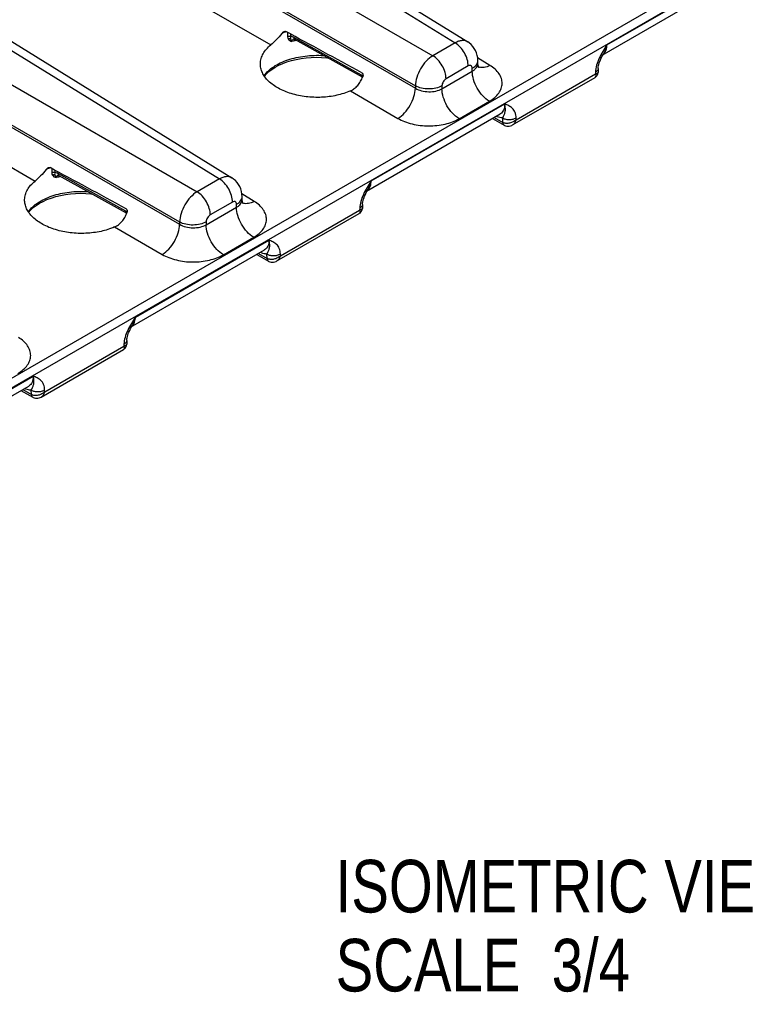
# Model space of a CAD drawing. Header units: inches. Extents: x 0 to 34, y 0 to 22.
# Tile 73 of 179: x 5.7 to 7.5, y 14.3 to 16.7. Entities that reach past the tile are written whole.
import ezdxf

# ---------------------------------------------------------------- set-up
doc = ezdxf.new("R2010")
doc.units = ezdxf.units.IN
doc.header["$LTSCALE"] = 1.87
doc.header["$MEASUREMENT"] = 0
doc.layers.get('0').update_dxf_attribs({"linetype": 'CONTINUOUS'})
doc.layers.add('DETAIL', color=7, linetype='CONTINUOUS')
doc.styles.get("Standard").update_dxf_attribs({"font": 'txt', "width": 0.8})

msp = doc.modelspace()

# ---------------------------------------------------------------- linework, layer by layer
at = {"color": 7, "linetype": 'CONTINUOUS'}
for p, q in [((9.1862, 17.8099), (5.2984, 15.5652)), ((9.1961, 17.7926), (5.2984, 15.5421)), ((6.0036, 17.0664), (6.7609, 16.598)), ((6.033, 17.0691), (6.7909, 16.6005)), ((5.9239, 17.0203), (6.7081, 16.5675)), ((5.8825, 16.9487), (6.6667, 16.4959)), ((5.8825, 16.9432), (6.6667, 16.4904)), ((5.8411, 16.8715), (6.3234, 16.5931)), ((7.1213, 16.5932), (7.438, 16.7761)), ((5.4441, 16.7433), (6.2014, 16.275)), ((5.4735, 16.7461), (6.2314, 16.2774)), ((7.1098, 16.5689), (7.4278, 16.7525)), ((5.3644, 16.6973), (6.1486, 16.2445)), ((5.323, 16.6257), (6.1072, 16.1728)), ((6.3633, 16.6229), (6.3631, 16.6138)), ((5.323, 16.6201), (6.1072, 16.1673)), ((6.3704, 16.619), (6.3703, 16.6133)), ((6.5386, 16.5216), (6.3785, 16.6108)), ((6.5409, 16.5164), (6.3808, 16.6057)), ((6.7609, 16.598), (6.7081, 16.5675)), ((6.8436, 16.5447), (6.8145, 16.5628)), ((6.8149, 16.5495), (6.8149, 16.5561)), ((5.2984, 16.5388), (5.7639, 16.27)), ((6.7298, 16.4892), (6.8017, 16.5307)), ((6.7922, 16.5432), (6.7394, 16.5127)), ((6.8017, 16.5307), (6.8017, 16.5377)), ((7.094, 16.5287), (7.0939, 16.5242)), ((7.1006, 16.5375), (7.1005, 16.5288)), ((6.5422, 16.5192), (6.5386, 16.5216)), ((6.5409, 16.5164), (6.5411, 16.5163)), ((6.8975, 16.4032), (7.093, 16.5161)), ((6.9059, 16.4156), (7.0939, 16.5242)), ((6.5124, 16.4839), (6.6254, 16.4187)), ((6.6667, 16.4959), (6.6667, 16.4904)), ((6.7298, 16.4962), (6.7298, 16.4892)), ((6.7705, 16.418), (6.8424, 16.4595)), ((6.5618, 16.2702), (6.8786, 16.4531)), ((6.5503, 16.2458), (6.8683, 16.4294)), ((6.8495, 16.4186), (6.8774, 16.4026)), ((6.8538, 16.421), (6.8741, 16.4094)), ((6.8741, 16.4094), (6.874, 16.4197)), ((6.9059, 16.4156), (6.9058, 16.42)), ((6.8763, 16.4034), (6.8773, 16.4027)), ((5.8038, 16.2998), (5.8036, 16.2908)), ((5.8109, 16.296), (5.8108, 16.2902)), ((5.9791, 16.1985), (5.819, 16.2878)), ((5.9814, 16.1934), (5.8213, 16.2826)), ((6.2014, 16.275), (6.1486, 16.2445)), ((6.2841, 16.2217), (6.255, 16.2397)), ((6.2554, 16.2265), (6.2554, 16.2331)), ((6.1703, 16.1662), (6.2422, 16.2077)), ((6.2327, 16.2202), (6.1799, 16.1897)), ((6.2422, 16.2077), (6.2422, 16.2147)), ((6.3464, 16.0926), (6.5344, 16.2012)), ((6.5345, 16.2056), (6.5344, 16.2012)), ((6.5411, 16.2145), (6.541, 16.2058)), ((5.9827, 16.1961), (5.9791, 16.1985)), ((5.9814, 16.1934), (5.9816, 16.1932)), ((6.338, 16.0802), (6.5335, 16.193)), ((5.9529, 16.1609), (6.0659, 16.0957)), ((6.1072, 16.1728), (6.1072, 16.1673)), ((6.1703, 16.1732), (6.1703, 16.1662)), ((6.211, 16.095), (6.2829, 16.1365)), ((6.0023, 15.9471), (6.3191, 16.13)), ((5.9908, 15.9228), (6.3088, 16.1064)), ((6.29, 16.0955), (6.3179, 16.0796)), ((6.2943, 16.098), (6.3147, 16.0863)), ((6.3147, 16.0863), (6.3145, 16.0966)), ((6.3464, 16.0926), (6.3463, 16.097)), ((6.3168, 16.0804), (6.3178, 16.0796)), ((5.7869, 15.7696), (5.9749, 15.8781)), ((5.975, 15.8826), (5.9749, 15.8781)), ((5.9816, 15.8914), (5.9815, 15.8827)), ((5.7785, 15.7571), (5.974, 15.87)), ((5.4428, 15.6241), (5.7596, 15.807)), ((5.4313, 15.5997), (5.7493, 15.7833)), ((5.7305, 15.7725), (5.7584, 15.7566)), ((5.7348, 15.7749), (5.7552, 15.7633)), ((5.7552, 15.7633), (5.755, 15.7736)), ((5.7573, 15.7573), (5.7583, 15.7566)), ((5.7869, 15.7696), (5.7868, 15.7739))]:
    msp.add_line(p, q, dxfattribs=at)
for points in [[(6.378, 16.6067), (6.378, 16.6067), (6.3783, 16.6067), (6.3789, 16.6065), (6.3798, 16.6062), (6.3808, 16.6057)], [(6.8149, 16.5561), (6.8146, 16.5622), (6.8135, 16.5684), (6.8118, 16.5743), (6.8095, 16.5798), (6.8066, 16.585), (6.8031, 16.5898), (6.7991, 16.5941), (6.7947, 16.5979), (6.7909, 16.6005)], [(6.3084, 16.519), (6.3131, 16.5243), (6.3191, 16.5298), (6.326, 16.5351), (6.3338, 16.5401), (6.3424, 16.5448), (6.3518, 16.549), (6.3619, 16.5528), (6.3726, 16.556), (6.3838, 16.5588), (6.3954, 16.561), (6.4074, 16.5626), (6.4195, 16.5636), (6.4318, 16.5639), (6.444, 16.5637), (6.4562, 16.5628), (6.4581, 16.5626)], [(7.1006, 16.5375), (7.1007, 16.539), (7.1009, 16.5414), (7.1014, 16.544), (7.1021, 16.547), (7.1031, 16.5503), (7.1043, 16.5538), (7.1058, 16.5575), (7.1076, 16.5614), (7.1096, 16.5656)], [(7.1096, 16.5656), (7.112, 16.57), (7.1136, 16.5729)], [(6.8178, 16.5391), (6.8177, 16.5392), (6.8174, 16.5396), (6.8168, 16.5406), (6.8162, 16.5422), (6.8155, 16.5443), (6.8151, 16.5468), (6.8149, 16.5495)], [(7.093, 16.5161), (7.0938, 16.5166), (7.0956, 16.518), (7.0971, 16.5196), (7.0984, 16.5214), (7.0994, 16.5234), (7.1001, 16.5256), (7.1004, 16.5278), (7.1005, 16.5288)], [(6.8774, 16.4026), (6.8783, 16.4022), (6.8809, 16.4011), (6.8837, 16.4004), (6.8865, 16.4002), (6.8895, 16.4004), (6.8925, 16.401), (6.8955, 16.4022), (6.8975, 16.4032)], [(5.8185, 16.2837), (5.8185, 16.2837), (5.8188, 16.2836), (5.8194, 16.2835), (5.8203, 16.2832), (5.8213, 16.2826)], [(6.2554, 16.2331), (6.2551, 16.2391), (6.254, 16.2453), (6.2523, 16.2512), (6.25, 16.2568), (6.2471, 16.262), (6.2436, 16.2667), (6.2396, 16.271), (6.2352, 16.2748), (6.2314, 16.2774)], [(6.5501, 16.2426), (6.5525, 16.247), (6.5541, 16.2499)], [(5.7489, 16.196), (5.7536, 16.2012), (5.7596, 16.2068), (5.7665, 16.2121), (5.7743, 16.2171), (5.7829, 16.2217), (5.7923, 16.2259), (5.8024, 16.2297), (5.8131, 16.233), (5.8243, 16.2357), (5.8359, 16.2379), (5.8479, 16.2395), (5.86, 16.2405), (5.8723, 16.2409), (5.8845, 16.2406), (5.8967, 16.2398), (5.8986, 16.2395)], [(6.2583, 16.2161), (6.2582, 16.2161), (6.2579, 16.2166), (6.2573, 16.2176), (6.2567, 16.2192), (6.256, 16.2213), (6.2556, 16.2238), (6.2554, 16.2265)], [(6.5411, 16.2145), (6.5412, 16.216), (6.5414, 16.2183), (6.5419, 16.221), (6.5426, 16.224), (6.5436, 16.2272), (6.5448, 16.2307), (6.5463, 16.2344), (6.5481, 16.2384), (6.5501, 16.2426)], [(6.5335, 16.193), (6.5343, 16.1935), (6.5361, 16.1949), (6.5376, 16.1965), (6.5389, 16.1984), (6.5399, 16.2004), (6.5406, 16.2025), (6.5409, 16.2048), (6.541, 16.2058)], [(6.3179, 16.0796), (6.3188, 16.0791), (6.3214, 16.0781), (6.3242, 16.0774), (6.327, 16.0772), (6.33, 16.0774), (6.333, 16.078), (6.336, 16.0791), (6.338, 16.0802)], [(5.9906, 15.9195), (5.993, 15.9239), (5.9946, 15.9269)], [(5.9816, 15.8914), (5.9817, 15.8929), (5.9819, 15.8953), (5.9824, 15.898), (5.9831, 15.9009), (5.9841, 15.9042), (5.9853, 15.9077), (5.9868, 15.9114), (5.9886, 15.9153), (5.9906, 15.9195)], [(5.974, 15.87), (5.9748, 15.8705), (5.9766, 15.8719), (5.9781, 15.8735), (5.9794, 15.8753), (5.9804, 15.8774), (5.9811, 15.8795), (5.9814, 15.8817), (5.9815, 15.8827)], [(5.7584, 15.7565), (5.7593, 15.7561), (5.7619, 15.755), (5.7647, 15.7544), (5.7675, 15.7541), (5.7705, 15.7543), (5.7735, 15.755), (5.7765, 15.7561), (5.7785, 15.7571)]]:
    msp.add_lwpolyline(points, dxfattribs=at)
for centre, radius, start, end in [((6.4126, 16.4819), 0.1522, 111.865, 114.2658), ((6.416, 16.4736), 0.1611, 110.8095, 111.883), ((6.4171, 16.4707), 0.1643, 110.5716, 110.8122), ((6.4175, 16.4697), 0.1654, 110.3898, 110.5717), ((6.4267, 16.4107), 0.1977, 102.4248, 105.5565), ((6.3804, 16.5989), 0.00815, 106.1871, 109.9058), ((6.3806, 16.5984), 0.00869, 104.7051, 106.2094), ((7.1005, 16.5849), 0.0186, 300.0417, 310.0258), ((7.1, 16.5855), 0.0193, 310.0208, 314.8271), ((7.0996, 16.586), 0.02, 314.8185, 317.241), ((6.8242, 16.5596), 0.0203, 248.5659, 251.0017), ((6.8242, 16.5599), 0.0206, 251.0001, 252.4225), ((6.5427, 16.5196), 0.00366, 231.2305, 240.8274), ((6.8846, 16.4276), 0.021, 240.0695, 240.288), ((6.8798, 16.407), 0.00499, 239.4887, 240.4296), ((5.8531, 16.1589), 0.1522, 111.865, 114.2658), ((5.8565, 16.1506), 0.1611, 110.8095, 111.883), ((5.8576, 16.1476), 0.1643, 110.5716, 110.8122), ((5.858, 16.1466), 0.1654, 110.3898, 110.5717), ((5.8672, 16.0877), 0.1977, 102.4249, 105.5565), ((5.8209, 16.2758), 0.00815, 106.187, 109.9058), ((5.8211, 16.2753), 0.00869, 104.7051, 106.2094), ((6.5405, 16.2625), 0.0193, 310.0208, 314.8271), ((6.5401, 16.2629), 0.02, 314.8185, 317.241), ((6.541, 16.2619), 0.0186, 300.0417, 310.0258), ((6.2647, 16.2366), 0.0203, 248.5659, 251.0017), ((6.2648, 16.2369), 0.0206, 251.0001, 252.4225), ((5.9832, 16.1966), 0.00366, 231.2305, 240.8274), ((6.3251, 16.1045), 0.021, 240.0695, 240.288), ((6.3203, 16.0839), 0.00499, 239.4887, 240.4296), ((5.9815, 15.9388), 0.0186, 300.0417, 310.0258), ((5.981, 15.9394), 0.0193, 310.0208, 314.8271), ((5.9806, 15.9399), 0.02, 314.8185, 317.241), ((5.7656, 15.7815), 0.021, 240.0695, 240.288), ((5.7608, 15.7609), 0.00499, 239.4887, 240.4296)]:
    msp.add_arc(centre, radius, start, end, dxfattribs=at)
for centre in [(7.9054, 15.7274), (7.3459, 15.4044)]:
    msp.add_ellipse(centre, major_axis=(2.4116, -1.3442), ratio=0.014852, start_param=2.180991, end_param=2.275073, dxfattribs=at)
for points, knots in [([(6.3501, 16.6207), (6.3508, 16.6216), (6.3523, 16.6233), (6.3542, 16.6246), (6.3552, 16.625)], [0, 0, 0, 0, 0.511539, 1, 1, 1, 1]), ([(6.3552, 16.625), (6.3559, 16.6253), (6.3572, 16.6256), (6.3586, 16.6254), (6.3592, 16.6251)], [0, 0, 0, 0, 0.515576, 1, 1, 1, 1]), ([(6.3501, 16.6207), (6.3459, 16.6152), (6.3374, 16.6056), (6.328, 16.5969), (6.3234, 16.5931)], [0, 0, 0, 0, 0.534415, 1, 1, 1, 1]), ([(6.3631, 16.6138), (6.3643, 16.6143), (6.3668, 16.6145), (6.3692, 16.6139), (6.3703, 16.6133)], [0, 0, 0, 0, 0.511077, 1, 1, 1, 1]), ([(6.3631, 16.6138), (6.3631, 16.6132), (6.3632, 16.611), (6.3639, 16.6088), (6.3647, 16.6073)], [0, 0, 0, 0, 0.265234, 1, 1, 1, 1]), ([(6.3647, 16.6073), (6.3651, 16.6076), (6.3667, 16.6086), (6.3688, 16.6091), (6.3702, 16.6088)], [0, 0, 0, 0, 0.263236, 1, 1, 1, 1]), ([(6.3647, 16.6073), (6.3656, 16.6058), (6.3683, 16.603), (6.3718, 16.6016), (6.3737, 16.6012)], [0, 0, 0, 0, 0.481726, 1, 1, 1, 1]), ([(6.3703, 16.6133), (6.3702, 16.6129), (6.37, 16.6114), (6.37, 16.6099), (6.3702, 16.6088)], [0, 0, 0, 0, 0.275102, 1, 1, 1, 1]), ([(6.3702, 16.6088), (6.3704, 16.6075), (6.3714, 16.6048), (6.3729, 16.6024), (6.3737, 16.6012)], [0, 0, 0, 0, 0.466164, 1, 1, 1, 1]), ([(6.3785, 16.6108), (6.3778, 16.6112), (6.3752, 16.6125), (6.3724, 16.6133), (6.3703, 16.6133)], [0, 0, 0, 0, 0.274335, 1, 1, 1, 1]), ([(6.3776, 16.6065), (6.3766, 16.6062), (6.375, 16.6051), (6.3739, 16.603), (6.3737, 16.6018), (6.3737, 16.6012)], [0, 0, 0, 0, 0.488077, 0.735313, 1, 1, 1, 1]), ([(6.3808, 16.6057), (6.3804, 16.6059), (6.3797, 16.6065), (6.3787, 16.6082), (6.3785, 16.6098), (6.3785, 16.6108)], [0, 0, 0, 0, 0.216616, 0.449674, 1, 1, 1, 1]), ([(6.7909, 16.6005), (6.789, 16.6017), (6.7845, 16.6034), (6.7769, 16.6038), (6.7688, 16.6019), (6.7636, 16.5995), (6.7609, 16.598)], [0, 0, 0, 0, 0.217033, 0.44979, 0.709293, 1, 1, 1, 1]), ([(6.2988, 16.5491), (6.2989, 16.553), (6.3002, 16.5611), (6.3051, 16.5727), (6.3129, 16.5837), (6.3197, 16.5901), (6.3234, 16.5931)], [0, 0, 0, 0, 0.228651, 0.466942, 0.722487, 1, 1, 1, 1]), ([(6.7922, 16.5432), (6.7922, 16.5484), (6.7903, 16.5593), (6.7836, 16.5746), (6.7738, 16.5881), (6.7654, 16.5954), (6.7609, 16.598)], [0, 0, 0, 0, 0.236699, 0.498902, 0.761702, 1, 1, 1, 1]), ([(7.1213, 16.5932), (7.118, 16.5881), (7.1114, 16.5778), (7.1027, 16.5618), (7.0962, 16.5455), (7.0941, 16.5341), (7.094, 16.5287)], [0, 0, 0, 0, 0.258867, 0.517511, 0.769695, 1, 1, 1, 1]), ([(7.1213, 16.5932), (7.1205, 16.5896), (7.1185, 16.5826), (7.1154, 16.576), (7.1136, 16.5729)], [0, 0, 0, 0, 0.511815, 1, 1, 1, 1]), ([(7.1142, 16.5724), (7.1166, 16.5749), (7.1202, 16.5817), (7.1212, 16.5892), (7.1213, 16.5932)], [0, 0, 0, 0, 0.459564, 1, 1, 1, 1]), ([(6.3076, 16.5202), (6.3136, 16.5287), (6.3263, 16.5398), (6.3464, 16.551), (6.3643, 16.5582), (6.384, 16.5636), (6.4122, 16.5684), (6.434, 16.569), (6.4485, 16.568)], [0, 0, 0, 0, 0.20316, 0.319838, 0.445469, 0.578508, 0.716921, 1, 1, 1, 1]), ([(6.7081, 16.5675), (6.7023, 16.5641), (6.6913, 16.5546), (6.6784, 16.5369), (6.6695, 16.5169), (6.6668, 16.5027), (6.6667, 16.4959)], [0, 0, 0, 0, 0.236838, 0.500006, 0.76317, 1, 1, 1, 1]), ([(6.7394, 16.5127), (6.7394, 16.5179), (6.7375, 16.5288), (6.7308, 16.5441), (6.721, 16.5576), (6.7126, 16.5649), (6.7081, 16.5675)], [0, 0, 0, 0, 0.236699, 0.498902, 0.761702, 1, 1, 1, 1]), ([(6.8017, 16.5377), (6.8037, 16.5389), (6.8073, 16.5413), (6.8116, 16.5458), (6.8143, 16.5508), (6.8149, 16.5544), (6.8149, 16.5561)], [0, 0, 0, 0, 0.289797, 0.549042, 0.782223, 1, 1, 1, 1]), ([(6.5124, 16.4839), (6.5021, 16.4794), (6.4796, 16.4724), (6.444, 16.4679), (6.4074, 16.4693), (6.3727, 16.4763), (6.3423, 16.4886), (6.3215, 16.5031), (6.3095, 16.5166), (6.3033, 16.5271), (6.2995, 16.538), (6.2987, 16.5454), (6.2988, 16.5491)], [0, 0, 0, 0, 0.134278, 0.278238, 0.424927, 0.566947, 0.697681, 0.812658, 0.864032, 0.911721, 0.956613, 1, 1, 1, 1]), ([(6.8017, 16.5377), (6.8017, 16.539), (6.8014, 16.5409), (6.8002, 16.5429), (6.799, 16.544), (6.7975, 16.5445), (6.7951, 16.5446), (6.7933, 16.5439), (6.7922, 16.5432)], [0, 0, 0, 0, 0.273833, 0.390775, 0.499989, 0.609205, 0.726152, 1, 1, 1, 1]), ([(6.8017, 16.5307), (6.8037, 16.5319), (6.8073, 16.5344), (6.8116, 16.539), (6.8143, 16.5441), (6.8149, 16.5478), (6.8149, 16.5495)], [0, 0, 0, 0, 0.285918, 0.543653, 0.778173, 1, 1, 1, 1]), ([(6.8424, 16.4595), (6.8366, 16.463), (6.8256, 16.4724), (6.8129, 16.49), (6.8042, 16.5099), (6.8017, 16.524), (6.8017, 16.5307)], [0, 0, 0, 0, 0.238298, 0.501098, 0.763301, 1, 1, 1, 1]), ([(6.8436, 16.5447), (6.8414, 16.5435), (6.837, 16.5414), (6.8303, 16.5395), (6.8239, 16.539), (6.8199, 16.5397), (6.818, 16.5403)], [0, 0, 0, 0, 0.284897, 0.544801, 0.781455, 1, 1, 1, 1]), ([(6.8424, 16.4595), (6.8469, 16.4621), (6.855, 16.4678), (6.8648, 16.4781), (6.8711, 16.4895), (6.8734, 16.5017), (6.8714, 16.5139), (6.8655, 16.5255), (6.856, 16.5361), (6.848, 16.542), (6.8436, 16.5447)], [0, 0, 0, 0, 0.143897, 0.273216, 0.3902, 0.499952, 0.609715, 0.726726, 0.856075, 1, 1, 1, 1]), ([(7.1005, 16.5288), (7.1005, 16.5283), (7.1001, 16.5271), (7.0987, 16.5258), (7.0965, 16.5248), (7.0949, 16.5244), (7.0939, 16.5242)], [0, 0, 0, 0, 0.189257, 0.40334, 0.670594, 1, 1, 1, 1]), ([(7.1006, 16.5375), (7.1006, 16.5367), (7.1002, 16.5349), (7.0989, 16.5325), (7.0968, 16.5304), (7.095, 16.5292), (7.094, 16.5287)], [0, 0, 0, 0, 0.216936, 0.449685, 0.70916, 1, 1, 1, 1]), ([(6.5124, 16.4839), (6.5157, 16.4854), (6.522, 16.4892), (6.5301, 16.4971), (6.5368, 16.5067), (6.5402, 16.5139), (6.5417, 16.5176)], [0, 0, 0, 0, 0.234839, 0.480504, 0.736621, 1, 1, 1, 1]), ([(6.5404, 16.5168), (6.5398, 16.5173), (6.5388, 16.5188), (6.5386, 16.5206), (6.5386, 16.5216)], [0, 0, 0, 0, 0.450562, 1, 1, 1, 1]), ([(6.5399, 16.527), (6.5406, 16.5267), (6.5417, 16.5254), (6.5425, 16.5229), (6.5425, 16.5202), (6.542, 16.5185), (6.5417, 16.5176)], [0, 0, 0, 0, 0.227651, 0.475092, 0.734776, 1, 1, 1, 1]), ([(6.7394, 16.5127), (6.738, 16.512), (6.7354, 16.5098), (6.7325, 16.5057), (6.7304, 16.5011), (6.7298, 16.4978), (6.7298, 16.4962)], [0, 0, 0, 0, 0.237222, 0.500006, 0.762787, 1, 1, 1, 1]), ([(7.0939, 16.5242), (7.0943, 16.5233), (7.0947, 16.5216), (7.0949, 16.5192), (7.0943, 16.5173), (7.0935, 16.5163), (7.093, 16.5161)], [0, 0, 0, 0, 0.326536, 0.592814, 0.808004, 1, 1, 1, 1]), ([(6.6254, 16.4187), (6.6312, 16.4222), (6.6421, 16.4317), (6.655, 16.4494), (6.6639, 16.4694), (6.6666, 16.4836), (6.6667, 16.4904)], [0, 0, 0, 0, 0.236723, 0.500006, 0.763286, 1, 1, 1, 1]), ([(6.7298, 16.4962), (6.7254, 16.4936), (6.715, 16.4899), (6.6984, 16.488), (6.6817, 16.4897), (6.6713, 16.4934), (6.6667, 16.4959)], [0, 0, 0, 0, 0.236705, 0.498908, 0.761705, 1, 1, 1, 1]), ([(6.6667, 16.4904), (6.6712, 16.4876), (6.6816, 16.4836), (6.6983, 16.4814), (6.715, 16.483), (6.7254, 16.4867), (6.7298, 16.4892)], [0, 0, 0, 0, 0.240625, 0.503499, 0.764481, 1, 1, 1, 1]), ([(6.7705, 16.418), (6.7647, 16.4215), (6.7537, 16.4309), (6.741, 16.4485), (6.7323, 16.4684), (6.7298, 16.4825), (6.7298, 16.4892)], [0, 0, 0, 0, 0.238298, 0.501098, 0.763301, 1, 1, 1, 1]), ([(6.8786, 16.4531), (6.8786, 16.4505), (6.8783, 16.4455), (6.8764, 16.4386), (6.8731, 16.4331), (6.87, 16.4304), (6.8683, 16.4294)], [0, 0, 0, 0, 0.291514, 0.550968, 0.783278, 1, 1, 1, 1]), ([(6.874, 16.4197), (6.8747, 16.4211), (6.8759, 16.4236), (6.8776, 16.4273), (6.8789, 16.4307), (6.8803, 16.4357), (6.8807, 16.4434), (6.8795, 16.4497), (6.8786, 16.4531)], [0, 0, 0, 0, 0.134079, 0.244091, 0.346127, 0.450958, 0.693642, 1, 1, 1, 1]), ([(6.9058, 16.42), (6.9057, 16.4245), (6.9046, 16.431), (6.9006, 16.4383), (6.8959, 16.4439), (6.8884, 16.449), (6.8818, 16.4517), (6.8786, 16.4531)], [0, 0, 0, 0, 0.290797, 0.418053, 0.537952, 0.768901, 1, 1, 1, 1]), ([(6.6254, 16.4187), (6.6304, 16.4158), (6.6414, 16.4107), (6.6655, 16.4032), (6.6981, 16.3995), (6.7307, 16.4029), (6.7547, 16.4101), (6.7655, 16.4152), (6.7705, 16.418)], [0, 0, 0, 0, 0.115576, 0.239619, 0.502137, 0.763488, 0.886166, 1, 1, 1, 1]), ([(6.874, 16.4197), (6.8727, 16.4197), (6.8673, 16.4201), (6.862, 16.4218), (6.8581, 16.4235)], [0, 0, 0, 0, 0.231639, 1, 1, 1, 1]), ([(6.874, 16.4197), (6.8762, 16.4184), (6.8815, 16.4165), (6.8899, 16.4156), (6.8983, 16.4167), (6.9036, 16.4187), (6.9058, 16.42)], [0, 0, 0, 0, 0.236673, 0.4989, 0.761727, 1, 1, 1, 1]), ([(6.9059, 16.4156), (6.9038, 16.4136), (6.9001, 16.411), (6.8947, 16.4086), (6.889, 16.407), (6.882, 16.4065), (6.8765, 16.408), (6.8742, 16.4093)], [0, 0, 0, 0, 0.254586, 0.386178, 0.51775, 0.771155, 1, 1, 1, 1]), ([(6.8975, 16.4032), (6.8996, 16.4044), (6.9033, 16.4082), (6.9052, 16.413), (6.9059, 16.4156)], [0, 0, 0, 0, 0.470206, 1, 1, 1, 1]), ([(6.8741, 16.4094), (6.8742, 16.408), (6.8745, 16.4059), (6.8759, 16.4037), (6.8768, 16.403), (6.8773, 16.4027)], [0, 0, 0, 0, 0.546, 0.7804, 1, 1, 1, 1]), ([(6.8742, 16.4093), (6.8742, 16.4082), (6.8745, 16.406), (6.8756, 16.4041), (6.8763, 16.4034)], [0, 0, 0, 0, 0.543068, 1, 1, 1, 1]), ([(5.7906, 16.2976), (5.7864, 16.2922), (5.7779, 16.2826), (5.7685, 16.2738), (5.7639, 16.27)], [0, 0, 0, 0, 0.534415, 1, 1, 1, 1]), ([(5.7906, 16.2976), (5.7913, 16.2986), (5.7928, 16.3002), (5.7947, 16.3015), (5.7957, 16.302)], [0, 0, 0, 0, 0.511539, 1, 1, 1, 1]), ([(5.7957, 16.302), (5.7964, 16.3022), (5.7977, 16.3026), (5.7991, 16.3023), (5.7997, 16.302)], [0, 0, 0, 0, 0.515576, 1, 1, 1, 1]), ([(5.8036, 16.2908), (5.8048, 16.2912), (5.8073, 16.2915), (5.8097, 16.2908), (5.8108, 16.2902)], [0, 0, 0, 0, 0.511077, 1, 1, 1, 1]), ([(5.8036, 16.2908), (5.8036, 16.2902), (5.8037, 16.2879), (5.8044, 16.2857), (5.8052, 16.2843)], [0, 0, 0, 0, 0.265234, 1, 1, 1, 1]), ([(5.8052, 16.2843), (5.8056, 16.2846), (5.8072, 16.2856), (5.8093, 16.286), (5.8107, 16.2858)], [0, 0, 0, 0, 0.263236, 1, 1, 1, 1]), ([(5.8052, 16.2843), (5.8061, 16.2827), (5.8088, 16.2799), (5.8123, 16.2786), (5.8142, 16.2781)], [0, 0, 0, 0, 0.481727, 1, 1, 1, 1]), ([(5.8108, 16.2902), (5.8107, 16.2898), (5.8105, 16.2884), (5.8105, 16.2868), (5.8107, 16.2858)], [0, 0, 0, 0, 0.275102, 1, 1, 1, 1]), ([(5.8107, 16.2858), (5.8109, 16.2845), (5.8119, 16.2818), (5.8134, 16.2794), (5.8142, 16.2781)], [0, 0, 0, 0, 0.466164, 1, 1, 1, 1]), ([(5.819, 16.2878), (5.8183, 16.2882), (5.8157, 16.2894), (5.8129, 16.2902), (5.8108, 16.2902)], [0, 0, 0, 0, 0.274335, 1, 1, 1, 1]), ([(5.8181, 16.2835), (5.8171, 16.2831), (5.8155, 16.2821), (5.8144, 16.28), (5.8142, 16.2788), (5.8142, 16.2781)], [0, 0, 0, 0, 0.488079, 0.735315, 1, 1, 1, 1]), ([(5.8213, 16.2826), (5.8209, 16.2828), (5.8202, 16.2834), (5.8192, 16.2851), (5.819, 16.2867), (5.819, 16.2878)], [0, 0, 0, 0, 0.216616, 0.449674, 1, 1, 1, 1]), ([(6.2314, 16.2774), (6.2295, 16.2786), (6.225, 16.2804), (6.2174, 16.2807), (6.2093, 16.2789), (6.2041, 16.2765), (6.2014, 16.275)], [0, 0, 0, 0, 0.217033, 0.44979, 0.709293, 1, 1, 1, 1]), ([(6.2327, 16.2202), (6.2327, 16.2253), (6.2308, 16.2362), (6.2241, 16.2515), (6.2143, 16.2651), (6.2059, 16.2723), (6.2014, 16.275)], [0, 0, 0, 0, 0.236699, 0.498902, 0.761702, 1, 1, 1, 1]), ([(5.7393, 16.226), (5.7394, 16.23), (5.7407, 16.2381), (5.7456, 16.2497), (5.7535, 16.2606), (5.7602, 16.267), (5.7639, 16.27)], [0, 0, 0, 0, 0.228651, 0.466942, 0.722487, 1, 1, 1, 1]), ([(6.5618, 16.2702), (6.5585, 16.265), (6.5519, 16.2547), (6.5432, 16.2387), (6.5367, 16.2224), (6.5346, 16.2111), (6.5345, 16.2056)], [0, 0, 0, 0, 0.258867, 0.517511, 0.769695, 1, 1, 1, 1]), ([(6.5618, 16.2702), (6.561, 16.2665), (6.559, 16.2595), (6.5559, 16.253), (6.5541, 16.2499)], [0, 0, 0, 0, 0.511815, 1, 1, 1, 1]), ([(6.5547, 16.2494), (6.5571, 16.2519), (6.5607, 16.2587), (6.5617, 16.2662), (6.5618, 16.2702)], [0, 0, 0, 0, 0.459564, 1, 1, 1, 1]), ([(5.9529, 16.1609), (5.9426, 16.1564), (5.9201, 16.1494), (5.8845, 16.1449), (5.848, 16.1462), (5.8132, 16.1533), (5.7828, 16.1655), (5.762, 16.18), (5.75, 16.1936), (5.7438, 16.204), (5.74, 16.2149), (5.7393, 16.2224), (5.7393, 16.226)], [0, 0, 0, 0, 0.134278, 0.278238, 0.424927, 0.566947, 0.697681, 0.812658, 0.864032, 0.911721, 0.956613, 1, 1, 1, 1]), ([(5.7481, 16.1971), (5.7541, 16.2056), (5.7668, 16.2168), (5.7869, 16.2279), (5.8048, 16.2351), (5.8245, 16.2406), (5.8527, 16.2454), (5.8745, 16.2459), (5.889, 16.245)], [0, 0, 0, 0, 0.20316, 0.319838, 0.445469, 0.578508, 0.716921, 1, 1, 1, 1]), ([(6.1486, 16.2445), (6.1428, 16.241), (6.1318, 16.2316), (6.1189, 16.2139), (6.11, 16.1938), (6.1073, 16.1796), (6.1072, 16.1728)], [0, 0, 0, 0, 0.236838, 0.500006, 0.76317, 1, 1, 1, 1]), ([(6.1799, 16.1897), (6.1799, 16.1948), (6.178, 16.2057), (6.1713, 16.221), (6.1615, 16.2346), (6.1531, 16.2418), (6.1486, 16.2445)], [0, 0, 0, 0, 0.236699, 0.498902, 0.761702, 1, 1, 1, 1]), ([(6.2422, 16.2147), (6.2442, 16.2158), (6.2478, 16.2183), (6.2521, 16.2228), (6.2548, 16.2278), (6.2554, 16.2313), (6.2554, 16.2331)], [0, 0, 0, 0, 0.289797, 0.549042, 0.782223, 1, 1, 1, 1]), ([(6.2422, 16.2077), (6.2442, 16.2088), (6.2478, 16.2113), (6.2521, 16.2159), (6.2548, 16.221), (6.2554, 16.2247), (6.2554, 16.2265)], [0, 0, 0, 0, 0.285918, 0.543653, 0.778173, 1, 1, 1, 1]), ([(5.9804, 16.204), (5.9811, 16.2036), (5.9822, 16.2023), (5.983, 16.1999), (5.983, 16.1972), (5.9825, 16.1954), (5.9822, 16.1946)], [0, 0, 0, 0, 0.227651, 0.475092, 0.734776, 1, 1, 1, 1]), ([(6.2422, 16.2147), (6.2422, 16.216), (6.2419, 16.2179), (6.2407, 16.2199), (6.2395, 16.2209), (6.238, 16.2215), (6.2356, 16.2215), (6.2338, 16.2208), (6.2327, 16.2202)], [0, 0, 0, 0, 0.273833, 0.390775, 0.499989, 0.609205, 0.726152, 1, 1, 1, 1]), ([(6.2829, 16.1365), (6.2771, 16.1399), (6.2661, 16.1493), (6.2534, 16.167), (6.2447, 16.1869), (6.2422, 16.201), (6.2422, 16.2077)], [0, 0, 0, 0, 0.238298, 0.501098, 0.763301, 1, 1, 1, 1]), ([(6.2841, 16.2217), (6.2819, 16.2205), (6.2775, 16.2184), (6.2708, 16.2165), (6.2644, 16.216), (6.2604, 16.2167), (6.2585, 16.2172)], [0, 0, 0, 0, 0.284897, 0.544801, 0.781455, 1, 1, 1, 1]), ([(6.2829, 16.1365), (6.2874, 16.1391), (6.2955, 16.1447), (6.3053, 16.155), (6.3116, 16.1665), (6.3139, 16.1786), (6.3119, 16.1909), (6.306, 16.2025), (6.2966, 16.2131), (6.2885, 16.219), (6.2841, 16.2217)], [0, 0, 0, 0, 0.143897, 0.273216, 0.3902, 0.499952, 0.609715, 0.726726, 0.856075, 1, 1, 1, 1]), ([(6.5344, 16.2012), (6.5348, 16.2003), (6.5352, 16.1986), (6.5354, 16.1962), (6.5348, 16.1942), (6.534, 16.1933), (6.5335, 16.193)], [0, 0, 0, 0, 0.326536, 0.592814, 0.808004, 1, 1, 1, 1]), ([(6.541, 16.2058), (6.541, 16.2052), (6.5406, 16.2041), (6.5392, 16.2027), (6.537, 16.2018), (6.5354, 16.2013), (6.5344, 16.2012)], [0, 0, 0, 0, 0.189257, 0.40334, 0.670594, 1, 1, 1, 1]), ([(6.5411, 16.2145), (6.5411, 16.2136), (6.5407, 16.2119), (6.5394, 16.2095), (6.5373, 16.2073), (6.5355, 16.2062), (6.5345, 16.2056)], [0, 0, 0, 0, 0.216936, 0.449685, 0.70916, 1, 1, 1, 1]), ([(5.9529, 16.1609), (5.9562, 16.1623), (5.9625, 16.1662), (5.9706, 16.174), (5.9773, 16.1837), (5.9807, 16.1908), (5.9822, 16.1946)], [0, 0, 0, 0, 0.234839, 0.480504, 0.736621, 1, 1, 1, 1]), ([(5.9809, 16.1937), (5.9803, 16.1942), (5.9793, 16.1958), (5.9791, 16.1976), (5.9791, 16.1985)], [0, 0, 0, 0, 0.450562, 1, 1, 1, 1]), ([(6.1799, 16.1897), (6.1785, 16.1889), (6.1759, 16.1868), (6.173, 16.1827), (6.1709, 16.178), (6.1703, 16.1747), (6.1703, 16.1732)], [0, 0, 0, 0, 0.237222, 0.500006, 0.762787, 1, 1, 1, 1]), ([(6.0659, 16.0957), (6.0717, 16.0991), (6.0826, 16.1086), (6.0955, 16.1263), (6.1044, 16.1463), (6.1071, 16.1606), (6.1072, 16.1673)], [0, 0, 0, 0, 0.236723, 0.500006, 0.763286, 1, 1, 1, 1]), ([(6.1703, 16.1732), (6.1659, 16.1706), (6.1555, 16.1668), (6.1389, 16.1649), (6.1222, 16.1666), (6.1118, 16.1703), (6.1072, 16.1728)], [0, 0, 0, 0, 0.236705, 0.498908, 0.761705, 1, 1, 1, 1]), ([(6.1072, 16.1673), (6.1117, 16.1646), (6.1222, 16.1605), (6.1388, 16.1584), (6.1555, 16.1599), (6.1659, 16.1636), (6.1703, 16.1662)], [0, 0, 0, 0, 0.240625, 0.503499, 0.764481, 1, 1, 1, 1]), ([(6.211, 16.095), (6.2052, 16.0984), (6.1942, 16.1078), (6.1815, 16.1254), (6.1728, 16.1454), (6.1703, 16.1595), (6.1703, 16.1662)], [0, 0, 0, 0, 0.238298, 0.501098, 0.763301, 1, 1, 1, 1]), ([(6.3191, 16.13), (6.3191, 16.1274), (6.3188, 16.1224), (6.3169, 16.1156), (6.3136, 16.11), (6.3105, 16.1073), (6.3088, 16.1064)], [0, 0, 0, 0, 0.291514, 0.550968, 0.783278, 1, 1, 1, 1]), ([(6.3145, 16.0966), (6.3152, 16.098), (6.3164, 16.1006), (6.3181, 16.1042), (6.3194, 16.1076), (6.3208, 16.1127), (6.3212, 16.1203), (6.32, 16.1266), (6.3191, 16.13)], [0, 0, 0, 0, 0.134079, 0.244091, 0.346127, 0.450958, 0.693642, 1, 1, 1, 1]), ([(6.3463, 16.097), (6.3462, 16.1014), (6.3451, 16.1079), (6.3411, 16.1152), (6.3364, 16.1209), (6.3289, 16.1259), (6.3223, 16.1287), (6.3191, 16.13)], [0, 0, 0, 0, 0.290797, 0.418053, 0.537952, 0.768901, 1, 1, 1, 1]), ([(6.0659, 16.0957), (6.0709, 16.0928), (6.0819, 16.0877), (6.106, 16.0802), (6.1386, 16.0764), (6.1712, 16.0798), (6.1952, 16.0871), (6.206, 16.0921), (6.211, 16.095)], [0, 0, 0, 0, 0.115576, 0.239619, 0.502137, 0.763488, 0.886166, 1, 1, 1, 1]), ([(6.3145, 16.0966), (6.3132, 16.0966), (6.3078, 16.0971), (6.3025, 16.0988), (6.2986, 16.1005)], [0, 0, 0, 0, 0.231639, 1, 1, 1, 1]), ([(6.3145, 16.0966), (6.3167, 16.0953), (6.322, 16.0934), (6.3304, 16.0926), (6.3388, 16.0936), (6.3441, 16.0956), (6.3463, 16.097)], [0, 0, 0, 0, 0.236673, 0.4989, 0.761727, 1, 1, 1, 1]), ([(6.3464, 16.0926), (6.3443, 16.0906), (6.3406, 16.088), (6.3352, 16.0856), (6.3296, 16.0839), (6.3225, 16.0834), (6.317, 16.085), (6.3147, 16.0863)], [0, 0, 0, 0, 0.254586, 0.386178, 0.51775, 0.771155, 1, 1, 1, 1]), ([(6.3147, 16.0863), (6.3147, 16.0849), (6.315, 16.0829), (6.3164, 16.0807), (6.3173, 16.0799), (6.3178, 16.0796)], [0, 0, 0, 0, 0.546, 0.7804, 1, 1, 1, 1]), ([(6.3147, 16.0863), (6.3147, 16.0851), (6.315, 16.083), (6.3161, 16.0811), (6.3168, 16.0804)], [0, 0, 0, 0, 0.543068, 1, 1, 1, 1]), ([(6.338, 16.0802), (6.3401, 16.0814), (6.3438, 16.0852), (6.3457, 16.09), (6.3464, 16.0926)], [0, 0, 0, 0, 0.470206, 1, 1, 1, 1]), ([(6.0023, 15.9471), (5.999, 15.942), (5.9924, 15.9317), (5.9837, 15.9157), (5.9772, 15.8994), (5.9751, 15.888), (5.975, 15.8826)], [0, 0, 0, 0, 0.258867, 0.517511, 0.769695, 1, 1, 1, 1]), ([(6.0023, 15.9471), (6.0015, 15.9435), (5.9995, 15.9365), (5.9964, 15.9299), (5.9946, 15.9269)], [0, 0, 0, 0, 0.511815, 1, 1, 1, 1]), ([(5.9952, 15.9263), (5.9976, 15.9288), (6.0012, 15.9356), (6.0022, 15.9431), (6.0023, 15.9471)], [0, 0, 0, 0, 0.459564, 1, 1, 1, 1]), ([(5.7234, 15.8134), (5.7279, 15.816), (5.736, 15.8217), (5.7458, 15.832), (5.7521, 15.8434), (5.7544, 15.8556), (5.7524, 15.8678), (5.7465, 15.8794), (5.7371, 15.89), (5.729, 15.8959), (5.7246, 15.8986)], [0, 0, 0, 0, 0.143897, 0.273216, 0.3902, 0.499952, 0.609715, 0.726726, 0.856075, 1, 1, 1, 1]), ([(5.9749, 15.8781), (5.9753, 15.8772), (5.9757, 15.8755), (5.9759, 15.8731), (5.9753, 15.8712), (5.9745, 15.8703), (5.974, 15.87)], [0, 0, 0, 0, 0.326536, 0.592814, 0.808004, 1, 1, 1, 1]), ([(5.9815, 15.8827), (5.9815, 15.8822), (5.9811, 15.881), (5.9797, 15.8797), (5.9775, 15.8787), (5.9759, 15.8783), (5.9749, 15.8781)], [0, 0, 0, 0, 0.189257, 0.40334, 0.670594, 1, 1, 1, 1]), ([(5.9816, 15.8914), (5.9816, 15.8906), (5.9812, 15.8888), (5.9799, 15.8864), (5.9778, 15.8843), (5.976, 15.8831), (5.975, 15.8826)], [0, 0, 0, 0, 0.216936, 0.449685, 0.70916, 1, 1, 1, 1]), ([(5.7596, 15.807), (5.7596, 15.8044), (5.7593, 15.7994), (5.7574, 15.7925), (5.7541, 15.787), (5.751, 15.7843), (5.7493, 15.7833)], [0, 0, 0, 0, 0.291514, 0.550968, 0.783278, 1, 1, 1, 1]), ([(5.755, 15.7736), (5.7557, 15.775), (5.7569, 15.7775), (5.7586, 15.7812), (5.7599, 15.7846), (5.7613, 15.7896), (5.7617, 15.7973), (5.7605, 15.8036), (5.7596, 15.807)], [0, 0, 0, 0, 0.134079, 0.244091, 0.346127, 0.450958, 0.693642, 1, 1, 1, 1]), ([(5.7868, 15.7739), (5.7867, 15.7784), (5.7856, 15.7849), (5.7816, 15.7922), (5.7769, 15.7978), (5.7694, 15.8029), (5.7628, 15.8056), (5.7596, 15.807)], [0, 0, 0, 0, 0.290797, 0.418053, 0.537952, 0.768901, 1, 1, 1, 1]), ([(5.755, 15.7736), (5.7537, 15.7736), (5.7483, 15.774), (5.743, 15.7757), (5.7391, 15.7774)], [0, 0, 0, 0, 0.231639, 1, 1, 1, 1]), ([(5.755, 15.7736), (5.7573, 15.7723), (5.7625, 15.7704), (5.7709, 15.7696), (5.7793, 15.7706), (5.7846, 15.7726), (5.7868, 15.7739)], [0, 0, 0, 0, 0.236673, 0.4989, 0.761727, 1, 1, 1, 1]), ([(5.7869, 15.7696), (5.7848, 15.7675), (5.7811, 15.7649), (5.7757, 15.7625), (5.7701, 15.7609), (5.763, 15.7604), (5.7575, 15.7619), (5.7552, 15.7632)], [0, 0, 0, 0, 0.254586, 0.386178, 0.51775, 0.771155, 1, 1, 1, 1]), ([(5.7552, 15.7633), (5.7552, 15.7619), (5.7555, 15.7598), (5.7569, 15.7576), (5.7578, 15.7569), (5.7583, 15.7566)], [0, 0, 0, 0, 0.546, 0.7804, 1, 1, 1, 1]), ([(5.7552, 15.7632), (5.7552, 15.7621), (5.7555, 15.7599), (5.7566, 15.758), (5.7573, 15.7573)], [0, 0, 0, 0, 0.543068, 1, 1, 1, 1]), ([(5.7785, 15.7571), (5.7806, 15.7583), (5.7843, 15.7621), (5.7862, 15.7669), (5.7869, 15.7696)], [0, 0, 0, 0, 0.470206, 1, 1, 1, 1])]:
    msp.add_open_spline(points, degree=3, knots=knots, dxfattribs=at)

# ---------------------------------------------------------------- texts
at = {"layer": 'DETAIL', "color": 2, "linetype": 'CONTINUOUS', "insert": (6.4774, 14.6583), "char_height": 0.125, "width": 1.4, "attachment_point": 1, "line_spacing_factor": 0.9}
msp.add_mtext('ISOMETRIC VIEW\\PSCALE  3/4', dxfattribs=at)

doc.saveas('drawing.dxf')
